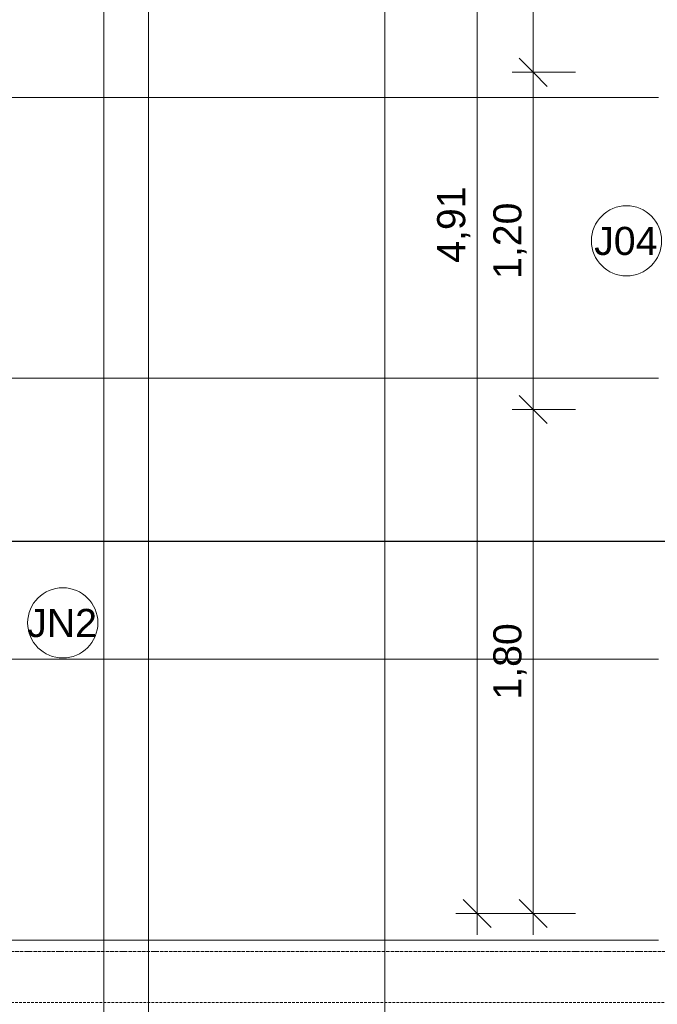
# Model space of a CAD drawing. Header units: millimetres. Extents: x -34717 to 7230, y -21919 to 4394.
# Tile 14 of 48: x -24340 to -22071, y -6096 to -2591. Entities that reach past the tile are written whole.
import ezdxf

# ---------------------------------------------------------------- set-up
doc = ezdxf.new("R2010")
doc.units = ezdxf.units.MM
for name, pattern in [('_Tracejado longo', [14.2875, 9.525, -4.7625]), ('_Tracejado médio', [4, 3, -1]), ('_Traço - ponto', [16, 12, -2, 0, -2])]:
    doc.linetypes.add(name, pattern=pattern)
for name, color, linetype, lineweight in [('A-ANNO-DIMS', 211, 'Continuous', 9), ('A-ANNO-DIMS-50', 211, 'Continuous', 9), ('A-ANNO-SYMB', 150, 'Continuous', 9), ('A-DETL', 90, 'Continuous', 18), ('A-FLOR-PATT', 8, 'Continuous', 18), ('A-GLAZ-IDEN', 152, 'Continuous', 9), ('G-ANNO-SYMB', 111, 'Continuous', 9), ('S-GRID', 1, 'Continuous', 9)]:
    doc.layers.add(name, color=color, linetype=linetype, lineweight=lineweight)
doc.styles.add('Arial_4', font='arial.ttf', dxfattribs={"height": 100})
doc.dimstyles.new('Diagonal_-_2_0mm_Arial', dxfattribs={"dimscale": 304.8, "dimtxt": 102.02594, "dimasz": 0.328084, "dimexe": 0.246063, "dimexo": 0.0625, "dimgap": 0.024606, "dimtad": 1, "dimlfac": 0.001, "dimrnd": 0.01, "dimzin": 0, "dimdsep": 46, "dimtxsty": 'Arial_4', "dimblk1": 'OBLIQUE', "dimblk2": 'OBLIQUE', "dimsah": 1, "dimcen": 0.09, "dimdle": 0.246063, "dimadec": 0, "dimazin": 0, "dimtfac": 1, "dimtdec": 4, "dimtix": 1, "dimtmove": 0, "dimatfit": 3, "dimfxl": 0.492126, "dimfxlon": 1, "dimtvp": 1, "dimtolj": 1, "dimtzin": 0, "dimarcsym": 2})

# ---------------------------------------------------------------- blocks, each defined once
blk = doc.blocks.new('DIMBLOCK10-PLANTA TÉRREO - LAYOUT')
at = {"layer": 'A-ANNO-DIMS-50'}
for p, q in [((-22712.1, -5848.5), (-22712.1, -793.5)), ((-22562.1, -868.5), (-22787.1, -868.5)), ((-22712.1, -868.5), (-22562.1, -868.5)), ((-22562.1, -5773.5), (-22787.1, -5773.5)), ((-22712.1, -5773.5), (-22562.1, -5773.5))]:
    blk.add_line(p, q, dxfattribs=at)
at = {"layer": 'A-ANNO-DIMS-50', "lineweight": 18}
for p, q in [((-22712.1, -868.5), (-22762.1, -818.5)), ((-22712.1, -868.5), (-22662.1, -918.5)), ((-22712.1, -5773.5), (-22762.1, -5723.5)), ((-22712.1, -5773.5), (-22662.1, -5823.5))]:
    blk.add_line(p, q, dxfattribs=at)
at = {"layer": 'A-ANNO-DIMS-50', "color": 0, "insert": (-22854.2, -3456.7), "char_height": 100, "width": 325.653, "attachment_point": 1, "rotation": 90, "line_spacing_factor": 0.941778, "style": 'Arial_4'}
blk.add_mtext('4,91', dxfattribs=at)
blk = doc.blocks.new('_Oblique')
at = {"color": 0, "linetype": 'ByBlock', "lineweight": -2}
blk.add_line((-0.5, -0.5), (0.5, 0.5), dxfattribs=at)
blk = doc.blocks.new('DIMBLOCK37-PLANTA TÉRREO - LAYOUT')
at = {"layer": 'A-ANNO-DIMS-50', "lineweight": 18}
for p, q in [((-22512.1, -3978.5), (-22562.1, -3928.5)), ((-22512.1, -3978.5), (-22462.1, -4028.5)), ((-22512.1, -5773.5), (-22562.1, -5723.5)), ((-22512.1, -5773.5), (-22462.1, -5823.5))]:
    blk.add_line(p, q, dxfattribs=at)
at = {"layer": 'A-ANNO-DIMS-50'}
for p, q in [((-22362.1, -3978.5), (-22587.1, -3978.5)), ((-22512.1, -5848.5), (-22512.1, -3978.5)), ((-22512.1, -3978.5), (-22362.1, -3978.5)), ((-22362.1, -5773.5), (-22587.1, -5773.5)), ((-22512.1, -5773.5), (-22362.1, -5773.5))]:
    blk.add_line(p, q, dxfattribs=at)
at = {"layer": 'A-ANNO-DIMS-50', "color": 0, "insert": (-22654.2, -5011.7), "char_height": 100, "width": 325.653, "attachment_point": 1, "rotation": 90, "line_spacing_factor": 0.941778, "style": 'Arial_4'}
blk.add_mtext('1,80', dxfattribs=at)
blk = doc.blocks.new('DIMBLOCK38-PLANTA TÉRREO - LAYOUT')
at = {"layer": 'A-ANNO-DIMS-50', "lineweight": 18}
for p, q in [((-22512.1, -2778.5), (-22562.1, -2728.5)), ((-22512.1, -2778.5), (-22462.1, -2828.5)), ((-22512.1, -3978.5), (-22562.1, -3928.5)), ((-22512.1, -3978.5), (-22462.1, -4028.5))]:
    blk.add_line(p, q, dxfattribs=at)
at = {"layer": 'A-ANNO-DIMS-50'}
for p, q in [((-22362.1, -2778.5), (-22587.1, -2778.5)), ((-22512.1, -3978.5), (-22512.1, -2778.5)), ((-22512.1, -2778.5), (-22362.1, -2778.5)), ((-22362.1, -3978.5), (-22587.1, -3978.5)), ((-22512.1, -3978.5), (-22362.1, -3978.5))]:
    blk.add_line(p, q, dxfattribs=at)
at = {"layer": 'A-ANNO-DIMS-50', "color": 0, "insert": (-22654.2, -3514.2), "char_height": 100, "width": 325.653, "attachment_point": 1, "rotation": 90, "line_spacing_factor": 0.941778, "style": 'Arial_4'}
blk.add_mtext('1,20', dxfattribs=at)
blk = doc.blocks.new('DIMBLOCK39-PLANTA TÉRREO - LAYOUT')
at = {"layer": 'A-ANNO-DIMS-50'}
for p, q in [((-22512.1, -2778.5), (-22512.1, -793.5)), ((-22362.1, -868.5), (-22587.1, -868.5)), ((-22512.1, -868.5), (-22362.1, -868.5)), ((-22362.1, -2778.5), (-22587.1, -2778.5)), ((-22512.1, -2778.5), (-22362.1, -2778.5))]:
    blk.add_line(p, q, dxfattribs=at)
at = {"layer": 'A-ANNO-DIMS-50', "lineweight": 18}
for p, q in [((-22512.1, -868.5), (-22562.1, -818.5)), ((-22512.1, -868.5), (-22462.1, -918.5)), ((-22512.1, -2778.5), (-22562.1, -2728.5)), ((-22512.1, -2778.5), (-22462.1, -2828.5))]:
    blk.add_line(p, q, dxfattribs=at)
at = {"layer": 'A-ANNO-DIMS-50', "color": 0, "insert": (-22654.2, -1959.2), "char_height": 100, "width": 325.653, "attachment_point": 1, "rotation": 90, "line_spacing_factor": 0.941778, "style": 'Arial_4'}
blk.add_mtext('1,91', dxfattribs=at)
blk = doc.blocks.new('TAG-Janela - Janela-240880-PLANTA TÉRREO - LAYOUT')
at = {"layer": 'A-GLAZ-IDEN'}
blk.add_circle((0, 0), 2.5, dxfattribs=at)

msp = doc.modelspace()

# ---------------------------------------------------------------- hatches: boundary and pattern name
at = {"layer": 'A-FLOR-PATT'}
h = msp.add_hatch(dxfattribs=at)
h.set_pattern_fill('FP_63', color=256, style=0, pattern_type=2)
h.set_pattern_definition([(0, (-25041.1, -8868.5), (0, 1000), []), (90, (-25041.1, -8868.5), (-1000, 6e-14), [])])
h.paths.add_polyline_path([(-22041.115, -11868.492), (-22041.115, -6178.492), (-22066.115, -6178.492), (-22066.115, -518.492), (-24565.802, -518.492), (-24565.802, -603.492), (-22110.904, -603.492), (-22110.904, -653.492), (-24565.802, -653.492), (-24565.802, -2148.292), (-24368.202, -2148.292), (-24368.202, -2648.292), (-24565.802, -2648.292), (-24565.802, -4435.992), (-24368.202, -4435.992), (-24368.202, -4935.992), (-24565.802, -4935.992), (-24565.802, -6093.492), (-30065.802, -6093.492), (-30065.802, -11868.492), (-28977.327, -11868.492), (-28977.327, -11803.492), (-28877.327, -11803.492), (-28877.327, -11868.492), (-26977.327, -11868.492), (-26977.327, -11803.492), (-26877.327, -11803.492), (-26877.327, -11868.492), (-22377.327, -11868.492), (-22377.327, -11803.492), (-22277.327, -11803.492), (-22277.327, -11868.492), (-22075.558, -11868.492)], flags=0)
h.paths.add_polyline_path([(-30001.92, -11858.492), (-30030.802, -11858.492), (-30030.802, -6218.492), (-29980.802, -6218.492), (-29981.376, -11858.492), (-29999.332, -11858.492)], flags=0)
h.paths.add_polyline_path([(-24865.802, -8468.492), (-25065.802, -8468.492), (-25065.802, -8318.492), (-24865.802, -8318.492)], flags=0)
h.paths.add_polyline_path([(-29965.221, -8468.492), (-29965.221, -8318.492), (-29765.221, -8318.492), (-29765.221, -8468.492), (-29841.614, -8468.492)], flags=0)
h.paths.add_polyline_path([(-25065.802, -6368.492), (-25065.802, -6218.492), (-24865.802, -6218.492), (-24865.802, -6368.492)], flags=0)
h.paths.add_polyline_path([(-29965.221, -6368.492), (-29965.221, -6218.492), (-29765.221, -6218.492), (-29765.221, -6368.492), (-29841.614, -6368.492)], flags=0)

# ---------------------------------------------------------------- linework, layer by layer
at = {"layer": 'A-ANNO-SYMB', "linetype": '_Tracejado médio'}
msp.add_line((-23881.078, -6668.911), (-23881.078, 164.682), dxfattribs=at)
at = {"layer": 'A-DETL', "linetype": '_Tracejado longo'}
msp.add_line((-18146.115, -6090.495), (-30065.802, -6090.495), dxfattribs=at)
at = {"layer": 'G-ANNO-SYMB', "lineweight": 25}
msp.add_line((6318.961, -4449.309), (-33901.247, -4449.309), dxfattribs=at)
at = {"layer": 'S-GRID', "linetype": '_Traço - ponto'}
msp.add_line((6504.181, -5908.492), (-33608.19, -5908.492), dxfattribs=at)

# ---------------------------------------------------------------- block references
at = {"layer": 'A-GLAZ-IDEN', "xscale": 49.99999999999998, "yscale": 49.99999999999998, "zscale": 49.99999999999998}
for p in [(-22180.086, -3378.492), (-24186.565, -4738.492)]:
    msp.add_blockref('TAG-Janela - Janela-240880-PLANTA TÉRREO - LAYOUT', p, dxfattribs=at)

# ---------------------------------------------------------------- texts
at = {"layer": 'A-GLAZ-IDEN', "char_height": 100, "attachment_point": 1, "style": 'Arial_4'}
for s, insert, width in [('J04', (-22295.188, -3328.791), 280.59062), ('JN2', (-24313.167, -4688.791), 308.64969)]:
    msp.add_mtext(s, dxfattribs=dict(at, insert=insert, width=width))

# ---------------------------------------------------------------- dimensions: what is measured, and where the dimension line sits
at = {"layer": 'A-ANNO-DIMS'}
for base, p1, p2, override, picture, middle in [((-22712.136836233, -868.491622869), (-22562.136836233, -5773.491622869), (-22562.136836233, -868.491622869), {"dimpost": '<>', "dimfxl": 4905}, 'DIMBLOCK10-PLANTA TÉRREO - LAYOUT', (-22770.694135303, -3320.991622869)), ((-22512.137, -868.492), (-22362.137, -2778.492), (-22362.137, -868.492), {"dimpost": '<>', "dimfxl": 1910}, 'DIMBLOCK39-PLANTA TÉRREO - LAYOUT', (-22570.694, -1823.492)), ((-22512.137, -2778.492), (-22362.137, -3978.492), (-22362.137, -2778.492), {"dimpost": '<>', "dimfxl": 1200}, 'DIMBLOCK38-PLANTA TÉRREO - LAYOUT', (-22570.694, -3378.492)), ((-22512.136836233, -3978.491622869), (-22362.136836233, -5773.491622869), (-22362.136836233, -3978.491622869), {"dimpost": '<>', "dimfxl": 1795}, 'DIMBLOCK37-PLANTA TÉRREO - LAYOUT', (-22570.694135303, -4875.991622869))]:
    dim = msp.add_linear_dim(base=base, p1=p1, p2=p2, angle=90, dimstyle='Diagonal_-_2_0mm_Arial', override=override, dxfattribs=at)
    dim.commit()
    dim.dimension.update_dxf_attribs({"geometry": picture, "text_midpoint": middle})

doc.saveas('drawing.dxf')
